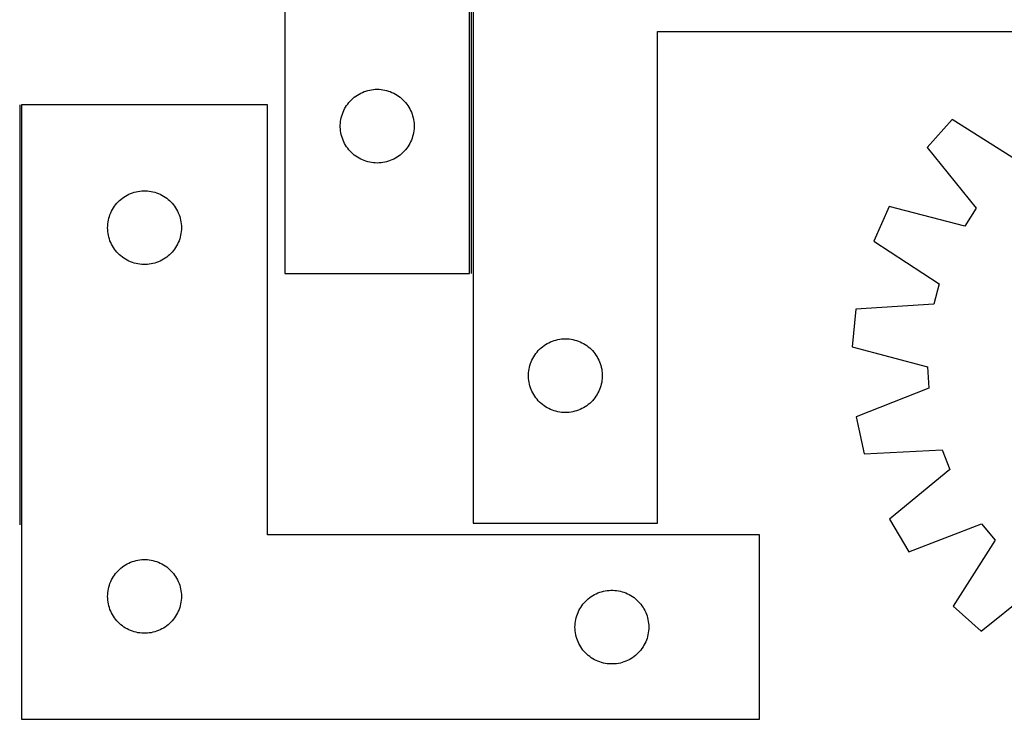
# Model space of a CAD drawing. Header units: millimetres. Extents: x 7 to 1491, y 7 to 489.
# Tile 4 of 6: x 752 to 1153, y 7 to 292. Entities that reach past the tile are written whole.
import ezdxf

# ---------------------------------------------------------------- set-up
doc = ezdxf.new("R2010")
doc.units = ezdxf.units.MM
doc.layers.add('COMMON', color=5, linetype='CONTINUOUS', true_color=0x0000ff)
doc.layers.add('CUT', color=7, linetype='CONTINUOUS', true_color=0x000000)

msp = doc.modelspace()

# ---------------------------------------------------------------- linework, layer by layer
at = {"layer": 'COMMON'}
for p, q in [((935.821737, 387.04348), (935.821737, 188.543481)), ((752.22055, 257.245147), (752.22055, 86.389435))]:
    msp.add_line(p, q, dxfattribs=at)
at = {"layer": 'CUT'}
for p, q in [((860.071737, 488.543481), (860.071737, 188.543481)), ((935.071737, 188.543481), (935.071737, 388.543481)), ((936.571738, 387.04348), (936.571738, 87.04348)), ((1011.571738, 87.04348), (1011.571738, 287.04348)), ((1011.571738, 287.04348), (1186.571738, 287.04348)), ((887.669455, 259.81046), (888.262595, 260.305278)), ((888.262595, 260.305278), (888.880421, 260.768906)), ((888.880421, 260.768906), (889.521294, 261.200114)), ((889.521294, 261.200114), (890.183516, 261.59776)), ((890.183516, 261.59776), (890.86533, 261.960787)), ((890.86533, 261.960787), (891.564929, 262.288234)), ((891.564929, 262.288234), (892.280456, 262.579233)), ((892.280456, 262.579233), (893.010015, 262.833012)), ((893.010015, 262.833012), (893.75167, 263.048897)), ((893.75167, 263.048897), (894.503456, 263.226316)), ((894.503456, 263.226316), (895.263378, 263.364799)), ((895.263378, 263.364799), (896.029422, 263.463979)), ((896.029422, 263.463979), (896.799556, 263.523592)), ((896.799556, 263.523592), (897.571737, 263.543481)), ((897.571737, 263.543481), (898.343918, 263.523592)), ((898.343918, 263.523592), (899.114052, 263.463979)), ((899.114052, 263.463979), (899.880096, 263.364799)), ((899.880096, 263.364799), (900.640018, 263.226316)), ((900.640018, 263.226316), (901.391804, 263.048897)), ((901.391804, 263.048897), (902.13346, 262.833012)), ((902.13346, 262.833012), (902.863018, 262.579233)), ((902.863018, 262.579233), (903.578546, 262.288234)), ((903.578546, 262.288234), (904.278144, 261.960787)), ((904.278144, 261.960787), (904.959958, 261.59776)), ((904.959958, 261.59776), (905.62218, 261.200114)), ((905.62218, 261.200114), (906.263054, 260.768906)), ((906.263054, 260.768906), (906.880879, 260.305278)), ((906.880879, 260.305278), (907.474019, 259.81046)), ((852.970551, 257.245147), (752.970551, 257.245147)), ((752.970551, 257.245147), (752.970551, 7.245147)), ((852.970551, 82.245147), (852.970551, 257.245147)), ((884.331555, 255.593132), (884.712018, 256.265373)), ((884.712018, 256.265373), (885.126582, 256.917137)), ((885.126582, 256.917137), (885.574148, 257.546695)), ((885.574148, 257.546695), (886.05353, 258.152379)), ((886.05353, 258.152379), (886.563457, 258.732581)), ((886.563457, 258.732581), (887.102575, 259.285764)), ((887.102575, 259.285764), (887.669455, 259.81046)), ((907.474019, 259.81046), (908.040899, 259.285764)), ((908.040899, 259.285764), (908.580018, 258.732581)), ((908.580018, 258.732581), (909.089944, 258.152379)), ((909.089944, 258.152379), (909.569326, 257.546695)), ((909.569326, 257.546695), (910.016892, 256.917137)), ((910.016892, 256.917137), (910.431457, 256.265373)), ((910.431457, 256.265373), (910.811919, 255.593132)), ((882.972772, 251.988797), (883.169489, 252.735765)), ((883.169489, 252.735765), (883.404399, 253.471617)), ((883.404399, 253.471617), (883.676878, 254.194399)), ((883.676878, 254.194399), (883.986203, 254.902197)), ((883.986203, 254.902197), (884.331555, 255.593132)), ((910.811919, 255.593132), (911.157271, 254.902197)), ((911.157271, 254.902197), (911.466597, 254.194399)), ((911.466597, 254.194399), (911.739076, 253.471617)), ((911.739076, 253.471617), (911.973985, 252.735765)), ((911.973985, 252.735765), (912.170703, 251.988797)), ((882.57671, 248.9297), (882.616474, 249.701113)), ((882.57671, 248.157262), (882.57671, 248.9297)), ((882.616474, 249.701113), (882.695897, 250.469456)), ((882.695897, 250.469456), (882.814768, 251.232692)), ((882.814768, 251.232692), (882.972772, 251.988797)), ((912.170703, 251.988797), (912.328706, 251.232692)), ((912.328706, 251.232692), (912.447577, 250.469456)), ((912.447577, 250.469456), (912.527, 249.701113)), ((912.527, 249.701113), (912.566764, 248.9297)), ((912.566764, 248.9297), (912.566764, 248.157262)), ((1131.364304, 251.301573), (1121.118239, 239.82339)), ((1158.172619, 234.263705), (1131.364304, 251.301573)), ((882.616474, 247.385849), (882.57671, 248.157262)), ((882.695897, 246.617506), (882.616474, 247.385849)), ((882.814768, 245.85427), (882.695897, 246.617506)), ((882.972772, 245.098165), (882.814768, 245.85427)), ((883.169489, 244.351196), (882.972772, 245.098165)), ((883.404399, 243.615345), (883.169489, 244.351196)), ((911.973985, 244.351196), (911.739076, 243.615345)), ((912.170703, 245.098165), (911.973985, 244.351196)), ((912.328706, 245.85427), (912.170703, 245.098165)), ((912.447577, 246.617506), (912.328706, 245.85427)), ((912.527, 247.385849), (912.447577, 246.617506)), ((912.566764, 248.157262), (912.527, 247.385849)), ((883.676878, 242.892562), (883.404399, 243.615345)), ((883.986203, 242.184765), (883.676878, 242.892562)), ((884.331555, 241.49383), (883.986203, 242.184765)), ((884.712018, 240.821589), (884.331555, 241.49383)), ((885.126582, 240.169825), (884.712018, 240.821589)), ((910.431457, 240.821589), (910.016892, 240.169825)), ((910.811919, 241.49383), (910.431457, 240.821589)), ((911.157271, 242.184765), (910.811919, 241.49383)), ((911.466597, 242.892562), (911.157271, 242.184765)), ((911.739076, 243.615345), (911.466597, 242.892562)), ((885.574148, 239.540267), (885.126582, 240.169825)), ((886.05353, 238.934583), (885.574148, 239.540267)), ((886.563457, 238.354381), (886.05353, 238.934583)), ((887.102575, 237.801198), (886.563457, 238.354381)), ((887.669455, 237.276502), (887.102575, 237.801198)), ((888.262595, 236.781684), (887.669455, 237.276502)), ((888.880421, 236.318056), (888.262595, 236.781684)), ((889.521294, 235.886847), (888.880421, 236.318056)), ((906.263054, 236.318056), (905.62218, 235.886847)), ((906.880879, 236.781684), (906.263054, 236.318056)), ((907.474019, 237.276502), (906.880879, 236.781684)), ((908.040899, 237.801198), (907.474019, 237.276502)), ((908.580018, 238.354381), (908.040899, 237.801198)), ((909.089944, 238.934583), (908.580018, 238.354381)), ((909.569326, 239.540267), (909.089944, 238.934583)), ((910.016892, 240.169825), (909.569326, 239.540267)), ((1121.118239, 239.82339), (1141.07803, 215.113443)), ((890.183516, 235.489202), (889.521294, 235.886847)), ((890.86533, 235.126175), (890.183516, 235.489202)), ((891.564929, 234.798727), (890.86533, 235.126175)), ((892.280456, 234.507729), (891.564929, 234.798727)), ((893.010015, 234.25395), (892.280456, 234.507729)), ((893.75167, 234.038065), (893.010015, 234.25395)), ((894.503456, 233.860646), (893.75167, 234.038065)), ((895.263378, 233.722162), (894.503456, 233.860646)), ((896.029422, 233.622983), (895.263378, 233.722162)), ((896.799556, 233.56337), (896.029422, 233.622983)), ((897.571737, 233.543481), (896.799556, 233.56337)), ((898.343918, 233.56337), (897.571737, 233.543481)), ((899.114052, 233.622983), (898.343918, 233.56337)), ((899.880096, 233.722162), (899.114052, 233.622983)), ((900.640018, 233.860646), (899.880096, 233.722162)), ((901.391804, 234.038065), (900.640018, 233.860646)), ((902.13346, 234.25395), (901.391804, 234.038065)), ((902.863018, 234.507729), (902.13346, 234.25395)), ((903.578546, 234.798727), (902.863018, 234.507729)), ((904.278144, 235.126175), (903.578546, 234.798727)), ((904.959958, 235.489202), (904.278144, 235.126175)), ((905.62218, 235.886847), (904.959958, 235.489202)), ((795.248659, 220.104866), (795.9209, 220.485329)), ((795.9209, 220.485329), (796.611835, 220.830681)), ((796.611835, 220.830681), (797.319633, 221.140006)), ((797.319633, 221.140006), (798.042415, 221.412485)), ((798.042415, 221.412485), (798.778267, 221.647395)), ((798.778267, 221.647395), (799.525235, 221.844112)), ((799.525235, 221.844112), (800.28134, 222.002116)), ((800.28134, 222.002116), (801.044576, 222.120987)), ((801.044576, 222.120987), (801.812919, 222.20041)), ((801.812919, 222.20041), (802.584332, 222.240174)), ((802.584332, 222.240174), (803.35677, 222.240174)), ((803.35677, 222.240174), (804.128183, 222.20041)), ((804.128183, 222.20041), (804.896526, 222.120987)), ((804.896526, 222.120987), (805.659763, 222.002116)), ((805.659763, 222.002116), (806.415867, 221.844112)), ((806.415867, 221.844112), (807.162836, 221.647395)), ((807.162836, 221.647395), (807.898687, 221.412485)), ((807.898687, 221.412485), (808.62147, 221.140006)), ((808.62147, 221.140006), (809.329267, 220.830681)), ((809.329267, 220.830681), (810.020202, 220.485329)), ((810.020202, 220.485329), (810.692443, 220.104866)), ((790.745126, 215.936463), (791.208754, 216.554289)), ((791.208754, 216.554289), (791.703572, 217.147429)), ((791.703572, 217.147429), (792.228268, 217.714309)), ((792.228268, 217.714309), (792.781451, 218.253427)), ((792.781451, 218.253427), (793.361653, 218.763354)), ((793.361653, 218.763354), (793.967337, 219.242736)), ((793.967337, 219.242736), (794.596895, 219.690302)), ((794.596895, 219.690302), (795.248659, 220.104866)), ((810.692443, 220.104866), (811.344207, 219.690302)), ((811.344207, 219.690302), (811.973765, 219.242736)), ((811.973765, 219.242736), (812.579449, 218.763354)), ((812.579449, 218.763354), (813.159651, 218.253427)), ((813.159651, 218.253427), (813.712834, 217.714309)), ((813.712834, 217.714309), (814.23753, 217.147429)), ((814.23753, 217.147429), (814.732348, 216.554289)), ((814.732348, 216.554289), (815.195976, 215.936463)), ((788.68102, 211.806869), (788.934799, 212.536428)), ((788.934799, 212.536428), (789.225798, 213.251955)), ((789.225798, 213.251955), (789.553245, 213.951554)), ((789.553245, 213.951554), (789.916273, 214.633368)), ((789.916273, 214.633368), (790.313918, 215.29559)), ((790.313918, 215.29559), (790.745126, 215.936463)), ((815.195976, 215.936463), (815.627185, 215.29559)), ((815.627185, 215.29559), (816.02483, 214.633368)), ((816.02483, 214.633368), (816.387857, 213.951554)), ((816.387857, 213.951554), (816.715305, 213.251955)), ((816.715305, 213.251955), (817.006303, 212.536428)), ((817.006303, 212.536428), (817.260082, 211.806869)), ((1105.677827, 215.82215), (1099.480194, 201.739541)), ((1136.439041, 207.902399), (1105.677827, 215.82215)), ((1141.07803, 215.113443), (1136.439041, 207.902399)), ((787.99044, 208.017328), (788.050053, 208.787462)), ((788.050053, 208.787462), (788.149233, 209.553505)), ((788.149233, 209.553505), (788.287716, 210.313428)), ((788.287716, 210.313428), (788.465135, 211.065214)), ((788.465135, 211.065214), (788.68102, 211.806869)), ((817.260082, 211.806869), (817.475967, 211.065214)), ((817.475967, 211.065214), (817.653386, 210.313428)), ((817.653386, 210.313428), (817.79187, 209.553505)), ((817.79187, 209.553505), (817.891049, 208.787462)), ((817.891049, 208.787462), (817.950662, 208.017328)), ((787.970551, 207.245147), (787.99044, 208.017328)), ((787.99044, 206.472966), (787.970551, 207.245147)), ((788.050053, 205.702832), (787.99044, 206.472966)), ((788.149233, 204.936788), (788.050053, 205.702832)), ((788.287716, 204.176866), (788.149233, 204.936788)), ((788.465135, 203.42508), (788.287716, 204.176866)), ((817.653386, 204.176866), (817.475967, 203.42508)), ((817.79187, 204.936788), (817.653386, 204.176866)), ((817.891049, 205.702832), (817.79187, 204.936788)), ((817.950662, 206.472966), (817.891049, 205.702832)), ((817.950662, 208.017328), (817.970551, 207.245147)), ((817.970551, 207.245147), (817.950662, 206.472966)), ((788.68102, 202.683424), (788.465135, 203.42508)), ((788.934799, 201.953866), (788.68102, 202.683424)), ((789.225798, 201.238338), (788.934799, 201.953866)), ((789.553245, 200.53874), (789.225798, 201.238338)), ((789.916273, 199.856926), (789.553245, 200.53874)), ((816.387857, 200.53874), (816.02483, 199.856926)), ((816.715305, 201.238338), (816.387857, 200.53874)), ((817.006303, 201.953866), (816.715305, 201.238338)), ((817.260082, 202.683424), (817.006303, 201.953866)), ((817.475967, 203.42508), (817.260082, 202.683424)), ((1099.480194, 201.739541), (1126.098877, 184.4069)), ((790.313918, 199.194704), (789.916273, 199.856926)), ((790.745126, 198.55383), (790.313918, 199.194704)), ((791.208754, 197.936005), (790.745126, 198.55383)), ((791.703572, 197.342865), (791.208754, 197.936005)), ((792.228268, 196.775985), (791.703572, 197.342865)), ((792.781451, 196.236866), (792.228268, 196.775985)), ((793.361653, 195.72694), (792.781451, 196.236866)), ((813.159651, 196.236866), (812.579449, 195.72694)), ((813.712834, 196.775985), (813.159651, 196.236866)), ((814.23753, 197.342865), (813.712834, 196.775985)), ((814.732348, 197.936005), (814.23753, 197.342865)), ((815.195976, 198.55383), (814.732348, 197.936005)), ((815.627185, 199.194704), (815.195976, 198.55383)), ((816.02483, 199.856926), (815.627185, 199.194704)), ((793.967337, 195.247558), (793.361653, 195.72694)), ((794.596895, 194.799992), (793.967337, 195.247558)), ((795.248659, 194.385427), (794.596895, 194.799992)), ((795.9209, 194.004965), (795.248659, 194.385427)), ((796.611835, 193.659613), (795.9209, 194.004965)), ((797.319633, 193.350287), (796.611835, 193.659613)), ((798.042415, 193.077808), (797.319633, 193.350287)), ((798.778267, 192.842899), (798.042415, 193.077808)), ((799.525235, 192.646181), (798.778267, 192.842899)), ((800.28134, 192.488178), (799.525235, 192.646181)), ((801.044576, 192.369307), (800.28134, 192.488178)), ((801.812919, 192.289884), (801.044576, 192.369307)), ((802.584332, 192.25012), (801.812919, 192.289884)), ((803.35677, 192.25012), (802.584332, 192.25012)), ((804.128183, 192.289884), (803.35677, 192.25012)), ((804.896526, 192.369307), (804.128183, 192.289884)), ((805.659763, 192.488178), (804.896526, 192.369307)), ((806.415867, 192.646181), (805.659763, 192.488178)), ((807.162836, 192.842899), (806.415867, 192.646181)), ((807.898687, 193.077808), (807.162836, 192.842899)), ((808.62147, 193.350287), (807.898687, 193.077808)), ((809.329267, 193.659613), (808.62147, 193.350287)), ((810.020202, 194.004965), (809.329267, 193.659613)), ((810.692443, 194.385427), (810.020202, 194.004965)), ((811.344207, 194.799992), (810.692443, 194.385427)), ((811.973765, 195.247558), (811.344207, 194.799992)), ((812.579449, 195.72694), (811.973765, 195.247558)), ((860.071737, 188.543481), (935.071737, 188.543481)), ((1126.098877, 184.4069), (1123.915272, 176.115263)), ((1092.212281, 174.141656), (1090.669747, 158.833124)), ((1123.915272, 176.115263), (1092.212281, 174.141656)), ((966.683517, 160.097759), (967.365331, 160.460786)), ((967.365331, 160.460786), (968.06493, 160.788233)), ((968.06493, 160.788233), (968.780457, 161.079232)), ((968.780457, 161.079232), (969.510016, 161.333011)), ((969.510016, 161.333011), (970.251671, 161.548896)), ((970.251671, 161.548896), (971.003457, 161.726315)), ((971.003457, 161.726315), (971.763379, 161.864798)), ((971.763379, 161.864798), (972.529423, 161.963978)), ((972.529423, 161.963978), (973.299557, 162.023591)), ((973.299557, 162.023591), (974.071738, 162.04348)), ((974.071738, 162.04348), (974.843919, 162.023591)), ((974.843919, 162.023591), (975.614053, 161.963978)), ((975.614053, 161.963978), (976.380097, 161.864798)), ((976.380097, 161.864798), (977.140019, 161.726315)), ((977.140019, 161.726315), (977.891805, 161.548896)), ((977.891805, 161.548896), (978.633461, 161.333011)), ((978.633461, 161.333011), (979.363019, 161.079232)), ((979.363019, 161.079232), (980.078547, 160.788233)), ((980.078547, 160.788233), (980.778145, 160.460786)), ((980.778145, 160.460786), (981.459959, 160.097759)), ((962.074149, 156.046694), (962.553531, 156.652378)), ((962.553531, 156.652378), (963.063458, 157.23258)), ((963.063458, 157.23258), (963.602576, 157.785763)), ((963.602576, 157.785763), (964.169456, 158.310459)), ((964.169456, 158.310459), (964.762596, 158.805277)), ((964.762596, 158.805277), (965.380422, 159.268905)), ((965.380422, 159.268905), (966.021295, 159.700113)), ((966.021295, 159.700113), (966.683517, 160.097759)), ((981.459959, 160.097759), (982.122181, 159.700113)), ((982.122181, 159.700113), (982.763055, 159.268905)), ((982.763055, 159.268905), (983.38088, 158.805277)), ((983.38088, 158.805277), (983.97402, 158.310459)), ((983.97402, 158.310459), (984.5409, 157.785763)), ((984.5409, 157.785763), (985.080019, 157.23258)), ((985.080019, 157.23258), (985.589945, 156.652378)), ((985.589945, 156.652378), (986.069327, 156.046694)), ((1090.669747, 158.833124), (1121.3417, 150.574428)), ((959.9044, 151.971616), (960.176879, 152.694398)), ((960.176879, 152.694398), (960.486204, 153.402196)), ((960.486204, 153.402196), (960.831556, 154.093131)), ((960.831556, 154.093131), (961.212019, 154.765372)), ((961.212019, 154.765372), (961.626583, 155.417136)), ((961.626583, 155.417136), (962.074149, 156.046694)), ((986.069327, 156.046694), (986.516893, 155.417136)), ((986.516893, 155.417136), (986.931458, 154.765372)), ((986.931458, 154.765372), (987.31192, 154.093131)), ((987.31192, 154.093131), (987.657272, 153.402196)), ((987.657272, 153.402196), (987.966598, 152.694398)), ((987.966598, 152.694398), (988.239077, 151.971616)), ((959.076711, 147.429699), (959.116475, 148.201112)), ((959.116475, 148.201112), (959.195898, 148.969455)), ((959.195898, 148.969455), (959.314769, 149.732691)), ((959.314769, 149.732691), (959.472773, 150.488796)), ((959.472773, 150.488796), (959.66949, 151.235764)), ((959.66949, 151.235764), (959.9044, 151.971616)), ((988.239077, 151.971616), (988.473986, 151.235764)), ((988.473986, 151.235764), (988.670704, 150.488796)), ((988.670704, 150.488796), (988.828707, 149.732691)), ((988.828707, 149.732691), (988.947578, 148.969455)), ((988.947578, 148.969455), (989.027001, 148.201112)), ((989.027001, 148.201112), (989.066765, 147.429699)), ((1121.3417, 150.574428), (1121.827224, 142.013842)), ((959.076711, 146.657261), (959.076711, 147.429699)), ((959.116475, 145.885848), (959.076711, 146.657261)), ((959.195898, 145.117505), (959.116475, 145.885848)), ((959.314769, 144.354269), (959.195898, 145.117505)), ((959.472773, 143.598164), (959.314769, 144.354269)), ((988.828707, 144.354269), (988.670704, 143.598164)), ((988.947578, 145.117505), (988.828707, 144.354269)), ((989.027001, 145.885848), (988.947578, 145.117505)), ((989.066765, 146.657261), (989.027001, 145.885848)), ((989.066765, 147.429699), (989.066765, 146.657261)), ((959.66949, 142.851195), (959.472773, 143.598164)), ((959.9044, 142.115344), (959.66949, 142.851195)), ((960.176879, 141.392561), (959.9044, 142.115344)), ((960.486204, 140.684764), (960.176879, 141.392561)), ((960.831556, 139.993829), (960.486204, 140.684764)), ((987.657272, 140.684764), (987.31192, 139.993829)), ((987.966598, 141.392561), (987.657272, 140.684764)), ((988.239077, 142.115344), (987.966598, 141.392561)), ((988.473986, 142.851195), (988.239077, 142.115344)), ((988.670704, 143.598164), (988.473986, 142.851195)), ((1121.827224, 142.013842), (1092.285766, 130.340067)), ((961.212019, 139.321588), (960.831556, 139.993829)), ((961.626583, 138.669824), (961.212019, 139.321588)), ((962.074149, 138.040266), (961.626583, 138.669824)), ((962.553531, 137.434582), (962.074149, 138.040266)), ((963.063458, 136.85438), (962.553531, 137.434582)), ((963.602576, 136.301197), (963.063458, 136.85438)), ((964.169456, 135.776501), (963.602576, 136.301197)), ((984.5409, 136.301197), (983.97402, 135.776501)), ((985.080019, 136.85438), (984.5409, 136.301197)), ((985.589945, 137.434582), (985.080019, 136.85438)), ((986.069327, 138.040266), (985.589945, 137.434582)), ((986.516893, 138.669824), (986.069327, 138.040266)), ((986.931458, 139.321588), (986.516893, 138.669824)), ((987.31192, 139.993829), (986.931458, 139.321588)), ((964.762596, 135.281683), (964.169456, 135.776501)), ((965.380422, 134.818055), (964.762596, 135.281683)), ((966.021295, 134.386846), (965.380422, 134.818055)), ((966.683517, 133.989201), (966.021295, 134.386846)), ((967.365331, 133.626174), (966.683517, 133.989201)), ((968.06493, 133.298726), (967.365331, 133.626174)), ((968.780457, 133.007728), (968.06493, 133.298726)), ((969.510016, 132.753949), (968.780457, 133.007728)), ((970.251671, 132.538064), (969.510016, 132.753949)), ((971.003457, 132.360645), (970.251671, 132.538064)), ((971.763379, 132.222161), (971.003457, 132.360645)), ((972.529423, 132.122982), (971.763379, 132.222161)), ((973.299557, 132.063369), (972.529423, 132.122982)), ((975.614053, 132.122982), (974.843919, 132.063369)), ((976.380097, 132.222161), (975.614053, 132.122982)), ((977.140019, 132.360645), (976.380097, 132.222161)), ((977.891805, 132.538064), (977.140019, 132.360645)), ((978.633461, 132.753949), (977.891805, 132.538064)), ((979.363019, 133.007728), (978.633461, 132.753949)), ((980.078547, 133.298726), (979.363019, 133.007728)), ((980.778145, 133.626174), (980.078547, 133.298726)), ((981.459959, 133.989201), (980.778145, 133.626174)), ((982.122181, 134.386846), (981.459959, 133.989201)), ((982.763055, 134.818055), (982.122181, 134.386846)), ((983.38088, 135.281683), (982.763055, 134.818055)), ((983.97402, 135.776501), (983.38088, 135.281683)), ((974.071738, 132.04348), (973.299557, 132.063369)), ((974.843919, 132.063369), (974.071738, 132.04348)), ((1092.285766, 130.340067), (1095.549326, 115.304119)), ((1095.549326, 115.304119), (1127.272164, 116.927787)), ((1127.272164, 116.927787), (1130.379292, 108.936221)), ((1130.379292, 108.936221), (1105.891091, 88.704989)), ((1105.891091, 88.704989), (1113.641284, 75.413448)), ((936.571738, 87.04348), (1011.571738, 87.04348)), ((1113.641284, 75.413448), (1143.309754, 86.760545)), ((1143.309754, 86.760545), (1148.734338, 80.120269)), ((1052.970551, 82.245147), (852.970551, 82.245147)), ((1052.970551, 7.245147), (1052.970551, 82.245147)), ((1148.734338, 80.120269), (1131.69647, 53.311953)), ((800.28134, 72.002116), (801.044576, 72.120987)), ((801.044576, 72.120987), (801.812919, 72.20041)), ((801.812919, 72.20041), (802.584332, 72.240174)), ((802.584332, 72.240174), (803.35677, 72.240174)), ((803.35677, 72.240174), (804.128183, 72.20041)), ((804.128183, 72.20041), (804.896526, 72.120987)), ((804.896526, 72.120987), (805.659763, 72.002116)), ((792.228268, 67.714309), (792.781451, 68.253427)), ((792.781451, 68.253427), (793.361653, 68.763354)), ((793.361653, 68.763354), (793.967337, 69.242736)), ((793.967337, 69.242736), (794.596895, 69.690302)), ((794.596895, 69.690302), (795.248659, 70.104866)), ((795.248659, 70.104866), (795.9209, 70.485329)), ((795.9209, 70.485329), (796.611835, 70.830681)), ((796.611835, 70.830681), (797.319633, 71.140006)), ((797.319633, 71.140006), (798.042415, 71.412485)), ((798.042415, 71.412485), (798.778267, 71.647395)), ((798.778267, 71.647395), (799.525235, 71.844112)), ((799.525235, 71.844112), (800.28134, 72.002116)), ((805.659763, 72.002116), (806.415867, 71.844112)), ((806.415867, 71.844112), (807.162836, 71.647395)), ((807.162836, 71.647395), (807.898687, 71.412485)), ((807.898687, 71.412485), (808.62147, 71.140006)), ((808.62147, 71.140006), (809.329267, 70.830681)), ((809.329267, 70.830681), (810.020202, 70.485329)), ((810.020202, 70.485329), (810.692443, 70.104866)), ((810.692443, 70.104866), (811.344207, 69.690302)), ((811.344207, 69.690302), (811.973765, 69.242736)), ((811.973765, 69.242736), (812.579449, 68.763354)), ((812.579449, 68.763354), (813.159651, 68.253427)), ((813.159651, 68.253427), (813.712834, 67.714309)), ((789.553245, 63.951554), (789.916273, 64.633368)), ((789.916273, 64.633368), (790.313918, 65.29559)), ((790.313918, 65.29559), (790.745126, 65.936463)), ((790.745126, 65.936463), (791.208754, 66.554289)), ((791.208754, 66.554289), (791.703572, 67.147429)), ((791.703572, 67.147429), (792.228268, 67.714309)), ((813.712834, 67.714309), (814.23753, 67.147429)), ((814.23753, 67.147429), (814.732348, 66.554289)), ((814.732348, 66.554289), (815.195976, 65.936463)), ((815.195976, 65.936463), (815.627185, 65.29559)), ((815.627185, 65.29559), (816.02483, 64.633368)), ((816.02483, 64.633368), (816.387857, 63.951554)), ((788.149233, 59.553505), (788.287716, 60.313428)), ((788.287716, 60.313428), (788.465135, 61.065214)), ((788.465135, 61.065214), (788.68102, 61.806869)), ((788.68102, 61.806869), (788.934799, 62.536428)), ((788.934799, 62.536428), (789.225798, 63.251955)), ((789.225798, 63.251955), (789.553245, 63.951554)), ((816.387857, 63.951554), (816.715305, 63.251955)), ((816.715305, 63.251955), (817.006303, 62.536428)), ((817.006303, 62.536428), (817.260082, 61.806869)), ((817.260082, 61.806869), (817.475967, 61.065214)), ((817.475967, 61.065214), (817.653386, 60.313428)), ((817.653386, 60.313428), (817.79187, 59.553505)), ((1143.174653, 43.065888), (1167.8846, 63.02568)), ((787.970551, 57.245147), (787.99044, 58.017328)), ((787.99044, 56.472966), (787.970551, 57.245147)), ((787.99044, 58.017328), (788.050053, 58.787462)), ((788.050053, 55.702832), (787.99044, 56.472966)), ((788.050053, 58.787462), (788.149233, 59.553505)), ((817.79187, 59.553505), (817.891049, 58.787462)), ((817.891049, 58.787462), (817.950662, 58.017328)), ((817.950662, 56.472966), (817.891049, 55.702832)), ((817.950662, 58.017328), (817.970551, 57.245147)), ((817.970551, 57.245147), (817.950662, 56.472966)), ((982.781451, 55.753427), (983.361653, 56.263354)), ((983.361653, 56.263354), (983.967337, 56.742736)), ((983.967337, 56.742736), (984.596895, 57.190302)), ((984.596895, 57.190302), (985.248659, 57.604866)), ((985.248659, 57.604866), (985.9209, 57.985329)), ((985.9209, 57.985329), (986.611835, 58.330681)), ((986.611835, 58.330681), (987.319633, 58.640006)), ((987.319633, 58.640006), (988.042415, 58.912485)), ((988.042415, 58.912485), (988.778267, 59.147395)), ((988.778267, 59.147395), (989.525235, 59.344112)), ((989.525235, 59.344112), (990.28134, 59.502116)), ((990.28134, 59.502116), (991.044576, 59.620987)), ((991.044576, 59.620987), (991.812919, 59.70041)), ((991.812919, 59.70041), (992.584332, 59.740174)), ((992.584332, 59.740174), (993.35677, 59.740174)), ((993.35677, 59.740174), (994.128183, 59.70041)), ((994.128183, 59.70041), (994.896526, 59.620987)), ((994.896526, 59.620987), (995.659763, 59.502116)), ((995.659763, 59.502116), (996.415867, 59.344112)), ((996.415867, 59.344112), (997.162836, 59.147395)), ((997.162836, 59.147395), (997.898687, 58.912485)), ((997.898687, 58.912485), (998.62147, 58.640006)), ((998.62147, 58.640006), (999.329267, 58.330681)), ((999.329267, 58.330681), (1000.020202, 57.985329)), ((1000.020202, 57.985329), (1000.692443, 57.604866)), ((1000.692443, 57.604866), (1001.344207, 57.190302)), ((1001.344207, 57.190302), (1001.973765, 56.742736)), ((1001.973765, 56.742736), (1002.579449, 56.263354)), ((1002.579449, 56.263354), (1003.159651, 55.753427)), ((788.149233, 54.936788), (788.050053, 55.702832)), ((788.287716, 54.176866), (788.149233, 54.936788)), ((788.465135, 53.42508), (788.287716, 54.176866)), ((788.68102, 52.683424), (788.465135, 53.42508)), ((788.934799, 51.953866), (788.68102, 52.683424)), ((817.260082, 52.683424), (817.006303, 51.953866)), ((817.475967, 53.42508), (817.260082, 52.683424)), ((817.653386, 54.176866), (817.475967, 53.42508)), ((817.79187, 54.936788), (817.653386, 54.176866)), ((817.891049, 55.702832), (817.79187, 54.936788)), ((979.553245, 51.451554), (979.916273, 52.133368)), ((979.916273, 52.133368), (980.313918, 52.79559)), ((980.313918, 52.79559), (980.745126, 53.436463)), ((980.745126, 53.436463), (981.208754, 54.054289)), ((981.208754, 54.054289), (981.703572, 54.647429)), ((981.703572, 54.647429), (982.228268, 55.214309)), ((982.228268, 55.214309), (982.781451, 55.753427)), ((1003.159651, 55.753427), (1003.712834, 55.214309)), ((1003.712834, 55.214309), (1004.23753, 54.647429)), ((1004.23753, 54.647429), (1004.732348, 54.054289)), ((1004.732348, 54.054289), (1005.195976, 53.436463)), ((1005.195976, 53.436463), (1005.627185, 52.79559)), ((1005.627185, 52.79559), (1006.02483, 52.133368)), ((1006.02483, 52.133368), (1006.387857, 51.451554)), ((1131.69647, 53.311953), (1143.174653, 43.065888)), ((789.225798, 51.238338), (788.934799, 51.953866)), ((789.553245, 50.53874), (789.225798, 51.238338)), ((789.916273, 49.856926), (789.553245, 50.53874)), ((790.313918, 49.194704), (789.916273, 49.856926)), ((790.745126, 48.55383), (790.313918, 49.194704)), ((791.208754, 47.936005), (790.745126, 48.55383)), ((815.195976, 48.55383), (814.732348, 47.936005)), ((815.627185, 49.194704), (815.195976, 48.55383)), ((816.02483, 49.856926), (815.627185, 49.194704)), ((816.387857, 50.53874), (816.02483, 49.856926)), ((816.715305, 51.238338), (816.387857, 50.53874)), ((817.006303, 51.953866), (816.715305, 51.238338)), ((978.287716, 47.813428), (978.465135, 48.565214)), ((978.465135, 48.565214), (978.68102, 49.306869)), ((978.68102, 49.306869), (978.934799, 50.036428)), ((978.934799, 50.036428), (979.225798, 50.751955)), ((979.225798, 50.751955), (979.553245, 51.451554)), ((1006.387857, 51.451554), (1006.715305, 50.751955)), ((1006.715305, 50.751955), (1007.006303, 50.036428)), ((1007.006303, 50.036428), (1007.260082, 49.306869)), ((1007.260082, 49.306869), (1007.475967, 48.565214)), ((1007.475967, 48.565214), (1007.653386, 47.813428)), ((791.703572, 47.342865), (791.208754, 47.936005)), ((792.228268, 46.775985), (791.703572, 47.342865)), ((792.781451, 46.236866), (792.228268, 46.775985)), ((793.361653, 45.72694), (792.781451, 46.236866)), ((793.967337, 45.247558), (793.361653, 45.72694)), ((794.596895, 44.799992), (793.967337, 45.247558)), ((795.248659, 44.385427), (794.596895, 44.799992)), ((795.9209, 44.004965), (795.248659, 44.385427)), ((810.692443, 44.385427), (810.020202, 44.004965)), ((811.344207, 44.799992), (810.692443, 44.385427)), ((811.973765, 45.247558), (811.344207, 44.799992)), ((812.579449, 45.72694), (811.973765, 45.247558)), ((813.159651, 46.236866), (812.579449, 45.72694)), ((813.712834, 46.775985), (813.159651, 46.236866)), ((814.23753, 47.342865), (813.712834, 46.775985)), ((814.732348, 47.936005), (814.23753, 47.342865)), ((977.970551, 44.745147), (977.99044, 45.517328)), ((977.99044, 43.972966), (977.970551, 44.745147)), ((977.99044, 45.517328), (978.050053, 46.287462)), ((978.050053, 46.287462), (978.149233, 47.053505)), ((978.149233, 47.053505), (978.287716, 47.813428)), ((1007.653386, 47.813428), (1007.79187, 47.053505)), ((1007.79187, 47.053505), (1007.891049, 46.287462)), ((1007.891049, 46.287462), (1007.950662, 45.517328)), ((1007.950662, 45.517328), (1007.970551, 44.745147)), ((1007.970551, 44.745147), (1007.950662, 43.972966)), ((796.611835, 43.659613), (795.9209, 44.004965)), ((797.319633, 43.350287), (796.611835, 43.659613)), ((798.042415, 43.077808), (797.319633, 43.350287)), ((798.778267, 42.842899), (798.042415, 43.077808)), ((799.525235, 42.646181), (798.778267, 42.842899)), ((800.28134, 42.488178), (799.525235, 42.646181)), ((801.044576, 42.369307), (800.28134, 42.488178)), ((801.812919, 42.289884), (801.044576, 42.369307)), ((802.584332, 42.25012), (801.812919, 42.289884)), ((803.35677, 42.25012), (802.584332, 42.25012)), ((804.128183, 42.289884), (803.35677, 42.25012)), ((804.896526, 42.369307), (804.128183, 42.289884)), ((805.659763, 42.488178), (804.896526, 42.369307)), ((806.415867, 42.646181), (805.659763, 42.488178)), ((807.162836, 42.842899), (806.415867, 42.646181)), ((807.898687, 43.077808), (807.162836, 42.842899)), ((808.62147, 43.350287), (807.898687, 43.077808)), ((809.329267, 43.659613), (808.62147, 43.350287)), ((810.020202, 44.004965), (809.329267, 43.659613)), ((978.050053, 43.202832), (977.99044, 43.972966)), ((978.149233, 42.436788), (978.050053, 43.202832)), ((978.287716, 41.676866), (978.149233, 42.436788)), ((978.465135, 40.92508), (978.287716, 41.676866)), ((978.68102, 40.183424), (978.465135, 40.92508)), ((978.934799, 39.453866), (978.68102, 40.183424)), ((1007.260082, 40.183424), (1007.006303, 39.453866)), ((1007.475967, 40.92508), (1007.260082, 40.183424)), ((1007.653386, 41.676866), (1007.475967, 40.92508)), ((1007.79187, 42.436788), (1007.653386, 41.676866)), ((1007.891049, 43.202832), (1007.79187, 42.436788)), ((1007.950662, 43.972966), (1007.891049, 43.202832)), ((979.225798, 38.738338), (978.934799, 39.453866)), ((979.553245, 38.03874), (979.225798, 38.738338)), ((979.916273, 37.356926), (979.553245, 38.03874)), ((980.313918, 36.694704), (979.916273, 37.356926)), ((980.745126, 36.05383), (980.313918, 36.694704)), ((981.208754, 35.436005), (980.745126, 36.05383)), ((1005.195976, 36.05383), (1004.732348, 35.436005)), ((1005.627185, 36.694704), (1005.195976, 36.05383)), ((1006.02483, 37.356926), (1005.627185, 36.694704)), ((1006.387857, 38.03874), (1006.02483, 37.356926)), ((1006.715305, 38.738338), (1006.387857, 38.03874)), ((1007.006303, 39.453866), (1006.715305, 38.738338)), ((981.703572, 34.842865), (981.208754, 35.436005)), ((982.228268, 34.275985), (981.703572, 34.842865)), ((982.781451, 33.736866), (982.228268, 34.275985)), ((983.361653, 33.22694), (982.781451, 33.736866)), ((983.967337, 32.747558), (983.361653, 33.22694)), ((984.596895, 32.299992), (983.967337, 32.747558)), ((985.248659, 31.885427), (984.596895, 32.299992)), ((1001.344207, 32.299992), (1000.692443, 31.885427)), ((1001.973765, 32.747558), (1001.344207, 32.299992)), ((1002.579449, 33.22694), (1001.973765, 32.747558)), ((1003.159651, 33.736866), (1002.579449, 33.22694)), ((1003.712834, 34.275985), (1003.159651, 33.736866)), ((1004.23753, 34.842865), (1003.712834, 34.275985)), ((1004.732348, 35.436005), (1004.23753, 34.842865)), ((985.9209, 31.504965), (985.248659, 31.885427)), ((986.611835, 31.159613), (985.9209, 31.504965)), ((987.319633, 30.850287), (986.611835, 31.159613)), ((988.042415, 30.577808), (987.319633, 30.850287)), ((988.778267, 30.342899), (988.042415, 30.577808)), ((989.525235, 30.146181), (988.778267, 30.342899)), ((990.28134, 29.988178), (989.525235, 30.146181)), ((991.044576, 29.869307), (990.28134, 29.988178)), ((991.812919, 29.789884), (991.044576, 29.869307)), ((992.584332, 29.75012), (991.812919, 29.789884)), ((993.35677, 29.75012), (992.584332, 29.75012)), ((994.128183, 29.789884), (993.35677, 29.75012)), ((994.896526, 29.869307), (994.128183, 29.789884)), ((995.659763, 29.988178), (994.896526, 29.869307)), ((996.415867, 30.146181), (995.659763, 29.988178)), ((997.162836, 30.342899), (996.415867, 30.146181)), ((997.898687, 30.577808), (997.162836, 30.342899)), ((998.62147, 30.850287), (997.898687, 30.577808)), ((999.329267, 31.159613), (998.62147, 30.850287)), ((1000.020202, 31.504965), (999.329267, 31.159613)), ((1000.692443, 31.885427), (1000.020202, 31.504965)), ((752.970551, 7.245147), (1052.970551, 7.245147))]:
    msp.add_line(p, q, dxfattribs=at)

doc.saveas('drawing.dxf')
